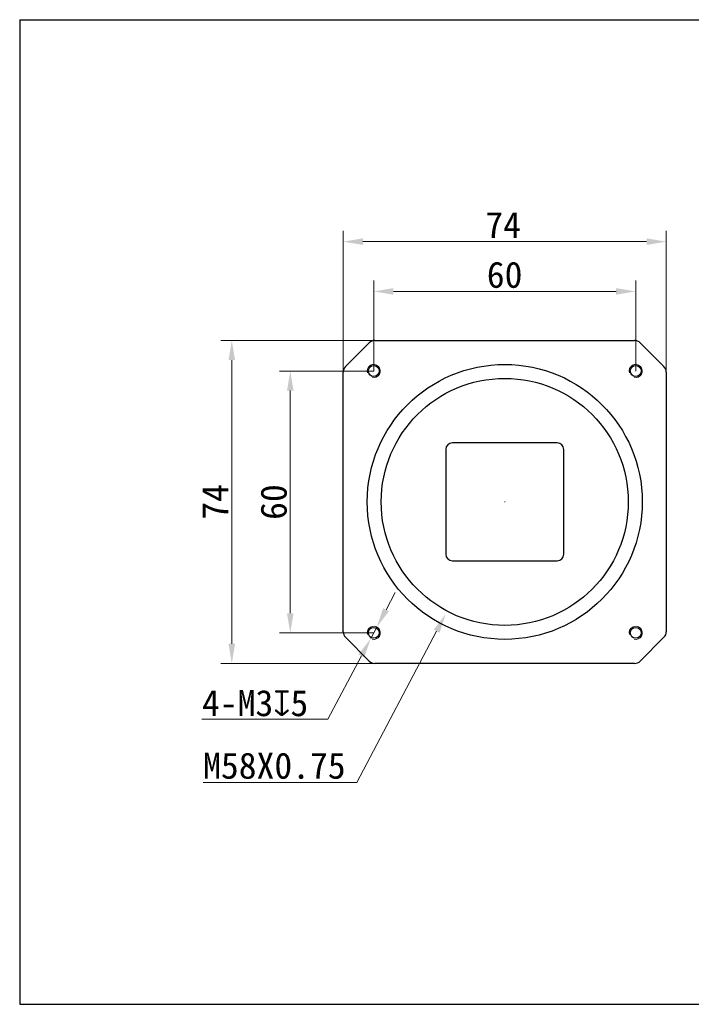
# Model space of a CAD drawing. Header units: millimetres. Extents: x 112 to 563, y 108 to 334.
# Tile 1 of 2: x 112 to 266, y 108 to 334. Entities that reach past the tile are written whole.
import ezdxf

# ---------------------------------------------------------------- set-up
doc = ezdxf.new("R2010")
doc.units = ezdxf.units.MM
doc.header["$LTSCALE"] = 32.67
doc.header["$PDMODE"] = 3
doc.header["$PDSIZE"] = 8
doc.layers.get('0').update_dxf_attribs({"linetype": 'CONTINUOUS'})
doc.layers.get('Defpoints').update_dxf_attribs({"linetype": 'CONTINUOUS'})
for name, color, linetype in [('51__DRAFT_DIMS', 7, 'CONTINUOUS'), ('D-01-34-26-0484CONTINUOUS_LINE', 7, 'CONTINUOUS'), ('D-01-34-26-0717CONTINUOUS_LINE', 7, 'CONTINUOUS'), ('D-01-34-26-1301CONTINUOUS_LINE', 7, 'CONTINUOUS'), ('DRW0001DIMENSION', 7, 'CONTINUOUS'), ('DRW0001FORMAT', 7, 'CONTINUOUS')]:
    doc.layers.add(name, color=color, linetype=linetype)
doc.styles.get("Standard").update_dxf_attribs({"font": 'simfang.ttf'})
doc.dimstyles.new('DIMSTYLE_1', dxfattribs={"dimtxt": 6, "dimasz": 4.5, "dimexe": 2.5, "dimexo": 0, "dimgap": 0.75, "dimtad": 1, "dimdsep": 46, "dimtxsty": 'STANDARD', "dimblk": '_FILLED', "dimcen": 0.09, "dimclrd": 8, "dimclre": 8, "dimclrt": 7, "dimadec": 0, "dimazin": 0, "dimtol": 1, "dimtp": 0.05, "dimtm": 0.05, "dimtfac": 1, "dimtofl": 0, "dimtmove": 0, "dimatfit": 3, "dimldrblk": '_FILLED', "dimfxl": 1, "dimtolj": 1, "dimlwd": 15, "dimlwe": 15, "dimarcsym": 0})
doc.dimstyles.new('DIMSTYLE_2', dxfattribs={"dimtxt": 6, "dimasz": 4.5, "dimexe": 2.5, "dimexo": 0, "dimgap": 0.75, "dimtad": 1, "dimdsep": 46, "dimtxsty": 'STANDARD', "dimblk": '_FILLED', "dimcen": 0.09, "dimclrd": 8, "dimclre": 8, "dimclrt": 7, "dimadec": 0, "dimazin": 0, "dimtp": 0.001, "dimtm": 0.001, "dimtfac": 1, "dimtofl": 0, "dimtmove": 0, "dimatfit": 3, "dimldrblk": '_FILLED', "dimfxl": 1, "dimtolj": 1, "dimlwd": 15, "dimlwe": 15, "dimarcsym": 0})
doc.dimstyles.new('DIMSTYLE_3', dxfattribs={"dimtxt": 6, "dimasz": 4.5, "dimexe": 2.5, "dimexo": 0, "dimtad": 1, "dimdsep": 46, "dimtxsty": 'STANDARD', "dimblk": '_FILLED', "dimcen": 0.09, "dimclrd": 8, "dimclre": 8, "dimclrt": 7, "dimadec": 0, "dimazin": 0, "dimtp": 0.001, "dimtm": 0.001, "dimtfac": 1, "dimtmove": 0, "dimatfit": 3, "dimldrblk": '_FILLED', "dimfxl": 1, "dimtolj": 1, "dimlwd": 15, "dimlwe": 15, "dimarcsym": 0})

# ---------------------------------------------------------------- blocks, each defined once
blk = doc.blocks.new('_FILLED')
at = {"color": 0, "linetype": 'ByBlock'}
blk.add_solid([(0, 0), (-1, 0.167), (-1, -0.167)], dxfattribs=at)
blk = doc.blocks.new('*D1')
at = {"layer": 'Defpoints', "color": 0, "linetype": 'Continuous', "transparency": 16777216}
for p in [(260.18, 283.03), (186.18, 196.06), (260.18, 196.06)]:
    blk.add_point(p, dxfattribs=at)
at = {"layer": 'DRW0001DIMENSION', "color": 8, "linetype": 'Continuous', "lineweight": 15, "transparency": 16777216}
for p, q in [((186.18, 196.06), (186.18, 285.53)), ((260.18, 196.06), (260.18, 285.53)), ((190.68, 283.03), (255.68, 283.03))]:
    blk.add_line(p, q, dxfattribs=at)
at = {"layer": 'DRW0001DIMENSION', "color": 8, "linetype": 'Continuous', "lineweight": 15, "transparency": 16777216, "xscale": 4.5, "yscale": 4.5, "zscale": 4.5, "rotation": 180}
blk.add_blockref('_FILLED', (186.18, 283.03), dxfattribs=at)
at = {"layer": 'DRW0001DIMENSION', "color": 8, "linetype": 'Continuous', "lineweight": 15, "transparency": 16777216, "xscale": 4.5, "yscale": 4.5, "zscale": 4.5}
blk.add_blockref('_FILLED', (260.18, 283.03), dxfattribs=at)
at = {"layer": 'DRW0001DIMENSION', "color": 7, "linetype": 'Continuous', "lineweight": 15, "transparency": 16777216, "insert": (222.81, 289.85), "char_height": 6, "attachment_point": 2}
blk.add_mtext('\\A1;74', dxfattribs=at)
blk = doc.blocks.new('*D2')
at = {"layer": 'Defpoints', "color": 0, "linetype": 'Continuous', "transparency": 16777216}
for p in [(195.85, 260.39), (160.66, 186.39), (195.85, 186.39)]:
    blk.add_point(p, dxfattribs=at)
at = {"layer": 'DRW0001DIMENSION', "color": 8, "linetype": 'Continuous', "lineweight": 15, "transparency": 16777216}
for p, q in [((195.85, 260.39), (158.16, 260.39)), ((160.66, 255.89), (160.66, 190.89)), ((195.85, 186.39), (158.16, 186.39))]:
    blk.add_line(p, q, dxfattribs=at)
at = {"layer": 'DRW0001DIMENSION', "color": 8, "linetype": 'Continuous', "lineweight": 15, "transparency": 16777216, "xscale": 4.5, "yscale": 4.5, "zscale": 4.5}
for p, rotation in [((160.66, 260.39), 90), ((160.66, 186.39), 270)]:
    blk.add_blockref('_FILLED', p, dxfattribs=dict(at, rotation=rotation))
at = {"layer": 'DRW0001DIMENSION', "color": 7, "linetype": 'Continuous', "lineweight": 30, "transparency": 16777216, "insert": (153.84, 223.39), "char_height": 6, "attachment_point": 2, "rotation": 90}
blk.add_mtext('\\A1;74', dxfattribs=at)
blk = doc.blocks.new('*D3')
at = {"layer": 'Defpoints', "color": 0, "linetype": 'Continuous', "transparency": 16777216}
for p in [(253.18, 271.63), (193.18, 253.39), (253.18, 253.39)]:
    blk.add_point(p, dxfattribs=at)
at = {"layer": 'DRW0001DIMENSION', "color": 8, "linetype": 'Continuous', "lineweight": 15, "transparency": 16777216}
for p, q in [((193.18, 253.39), (193.18, 274.13)), ((253.18, 253.39), (253.18, 274.13)), ((197.68, 271.63), (248.68, 271.63))]:
    blk.add_line(p, q, dxfattribs=at)
at = {"layer": 'DRW0001DIMENSION', "color": 8, "linetype": 'Continuous', "lineweight": 15, "transparency": 16777216, "xscale": 4.5, "yscale": 4.5, "zscale": 4.5, "rotation": 180}
blk.add_blockref('_FILLED', (193.18, 271.63), dxfattribs=at)
at = {"layer": 'DRW0001DIMENSION', "color": 8, "linetype": 'Continuous', "lineweight": 15, "transparency": 16777216, "xscale": 4.5, "yscale": 4.5, "zscale": 4.5}
blk.add_blockref('_FILLED', (253.18, 271.63), dxfattribs=at)
at = {"layer": 'DRW0001DIMENSION', "color": 7, "linetype": 'Continuous', "lineweight": 15, "transparency": 16777216, "insert": (223.15, 278.45), "char_height": 6, "attachment_point": 2}
blk.add_mtext('\\A1;60', dxfattribs=at)
blk = doc.blocks.new('*D4')
at = {"layer": 'Defpoints', "color": 0, "linetype": 'Continuous', "transparency": 16777216}
for p in [(193.88, 194.72), (192.47, 192.07)]:
    blk.add_point(p, dxfattribs=at)
at = {"layer": 'DRW0001DIMENSION', "color": 8, "linetype": 'Continuous', "lineweight": 15, "transparency": 16777216}
for p, q in [((195.99, 198.69), (198.1, 202.67)), ((193.88, 194.72), (192.47, 192.07)), ((182.68, 173.61), (190.37, 188.09)), ((153.83, 173.61), (182.68, 173.61))]:
    blk.add_line(p, q, dxfattribs=at)
at = {"layer": 'DRW0001DIMENSION', "color": 8, "linetype": 'Continuous', "lineweight": 15, "transparency": 16777216, "xscale": 4.5, "yscale": 4.5, "zscale": 4.5}
for p, rotation in [((193.88, 194.72), 242.0591128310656), ((192.47, 192.07), 62.05911283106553)]:
    blk.add_blockref('_FILLED', p, dxfattribs=dict(at, rotation=rotation))
at = {"layer": 'DRW0001DIMENSION', "color": 7, "linetype": 'Continuous', "lineweight": 15, "transparency": 16777216, "insert": (153.83, 180.3), "char_height": 6, "attachment_point": 1}
blk.add_mtext('\\A1;4-M3{\\Fgdt;x}5', dxfattribs=at)
blk = doc.blocks.new('*D5')
at = {"layer": 'Defpoints', "color": 0, "linetype": 'Continuous', "transparency": 16777216}
for p in [(193.18, 253.39), (174.05, 193.39), (193.18, 193.39)]:
    blk.add_point(p, dxfattribs=at)
at = {"layer": 'DRW0001DIMENSION', "color": 8, "linetype": 'Continuous', "lineweight": 15, "transparency": 16777216}
for p, q in [((193.18, 253.39), (171.55, 253.39)), ((174.05, 248.89), (174.05, 197.89)), ((193.18, 193.39), (171.55, 193.39))]:
    blk.add_line(p, q, dxfattribs=at)
at = {"layer": 'DRW0001DIMENSION', "color": 8, "linetype": 'Continuous', "lineweight": 15, "transparency": 16777216, "xscale": 4.5, "yscale": 4.5, "zscale": 4.5}
for p, rotation in [((174.05, 253.39), 90), ((174.05, 193.39), 270)]:
    blk.add_blockref('_FILLED', p, dxfattribs=dict(at, rotation=rotation))
at = {"layer": 'DRW0001DIMENSION', "color": 7, "linetype": 'Continuous', "lineweight": 30, "transparency": 16777216, "insert": (167.23, 223.36), "char_height": 6, "attachment_point": 2, "rotation": 90}
blk.add_mtext('\\A1;60', dxfattribs=at)
blk = doc.blocks.new('*D9')
at = {"layer": 'Defpoints', "color": 0, "linetype": 'Continuous', "transparency": 16777216}
for p in [(236.69, 249.05), (209.67, 197.73)]:
    blk.add_point(p, dxfattribs=at)
at = {"layer": 'DRW0001DIMENSION', "color": 8, "linetype": 'Continuous', "lineweight": 15, "transparency": 16777216}
for p, q in [((223.09, 223.39), (223.27, 223.39)), ((223.18, 223.3), (223.18, 223.48)), ((189.33, 159.11), (207.57, 193.75)), ((154.08, 159.11), (189.33, 159.11))]:
    blk.add_line(p, q, dxfattribs=at)
at = {"layer": 'DRW0001DIMENSION', "color": 8, "linetype": 'Continuous', "lineweight": 15, "transparency": 16777216, "xscale": 4.5, "yscale": 4.5, "zscale": 4.5, "rotation": 62.22880692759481}
blk.add_blockref('_FILLED', (209.67, 197.73), dxfattribs=at)
at = {"layer": 'DRW0001DIMENSION', "color": 7, "linetype": 'Continuous', "lineweight": 15, "transparency": 16777216, "insert": (154.08, 165.96), "char_height": 6, "attachment_point": 1}
blk.add_mtext('\\A1;M58X0.75', dxfattribs=at)

msp = doc.modelspace()

# ---------------------------------------------------------------- linework, layer by layer
at = {"layer": '51__DRAFT_DIMS', "color": 8, "linetype": 'Continuous', "lineweight": 15}
msp.add_arc((253.178, 193.394), 1.5, 321.2765, 0, dxfattribs=at)
at = {"layer": 'D-01-34-26-0484CONTINUOUS_LINE', "color": 7, "linetype": 'Continuous', "lineweight": 30}
msp.add_circle((223.178, 223.394), 28.3, dxfattribs=at)
at = {"layer": 'D-01-34-26-0717CONTINUOUS_LINE', "color": 7, "linetype": 'Continuous', "lineweight": 30}
for p, q in [((186.705, 254.421), (192.151, 259.867)), ((193.423, 260.394), (252.932, 260.394)), ((254.205, 259.867), (259.651, 254.421)), ((186.178, 193.64), (186.178, 253.148)), ((260.178, 253.148), (260.178, 193.64)), ((192.151, 186.921), (186.705, 192.367)), ((259.651, 192.367), (254.205, 186.921)), ((252.932, 186.394), (193.423, 186.394))]:
    msp.add_line(p, q, dxfattribs=at)
for centre, radius in [((223.178, 223.394), 31.5), ((193.178, 253.394), 1.25), ((253.178, 253.394), 1.25), ((193.178, 193.394), 1.25), ((253.178, 193.394), 1.25)]:
    msp.add_circle(centre, radius, dxfattribs=at)
for centre, radius, start, end in [((193.423, 258.594), 1.8, 90, 135), ((252.932, 258.594), 1.8, 45, 90), ((187.978, 253.148), 1.8, 135, 180), ((187.984, 253.148), 1.806, 166.56441, 179.97819), ((187.979, 253.148), 1.802, 162.50976, 166.53846), ((258.378, 253.148), 1.8, 0, 45), ((258.372, 253.148), 1.806, 0.02181, 13.43559), ((187.984, 193.64), 1.806, 180.02181, 193.43559), ((187.978, 193.64), 1.8, 180, 225), ((258.378, 193.64), 1.8, 315, 0), ((258.372, 193.64), 1.806, 346.56441, 359.97819), ((193.423, 188.194), 1.8, 225, 270), ((252.932, 188.194), 1.8, 270, 315)]:
    msp.add_arc(centre, radius, start, end, dxfattribs=at)
at = {"layer": 'D-01-34-26-0717CONTINUOUS_LINE', "color": 8, "linetype": 'Continuous', "lineweight": 15}
for centre in [(193.178, 253.394), (253.178, 253.394), (193.178, 193.394), (253.178, 193.394)]:
    msp.add_arc(centre, 1.5, 255, 195, dxfattribs=at)
at = {"layer": 'D-01-34-26-1301CONTINUOUS_LINE', "color": 7, "linetype": 'Continuous', "lineweight": 30}
for p, q in [((209.678, 235.394), (209.678, 211.394)), ((235.178, 236.894), (211.178, 236.894)), ((236.678, 211.394), (236.678, 235.394)), ((211.178, 209.894), (235.178, 209.894))]:
    msp.add_line(p, q, dxfattribs=at)
for centre, start, end in [((211.178, 235.394), 90, 180), ((235.178, 235.394), 0, 90), ((211.178, 211.394), 180, 270), ((235.178, 211.394), 270, 0)]:
    msp.add_arc(centre, 1.5, start, end, dxfattribs=at)
at = {"layer": 'DRW0001FORMAT', "color": 7}
for p, q in [((112.073, 333.893), (112.073, 108.267)), ((112.073, 333.893), (562.976, 333.893)), ((112.073, 108.267), (562.976, 108.267))]:
    msp.add_line(p, q, dxfattribs=at)

# ---------------------------------------------------------------- dimensions: what is measured, and where the dimension line sits
at = {"layer": 'DRW0001DIMENSION', "color": 7, "linetype": 'Continuous', "lineweight": 15}
dim = msp.add_linear_dim(base=(260.178, 283.029), p1=(186.178, 196.063), p2=(260.178, 196.063), text='74', dimstyle='DIMSTYLE_1', dxfattribs=at)
dim.commit()
dim.dimension.update_dxf_attribs({"geometry": '*D1', "text_midpoint": (222.812, 283.029), "dimtype": 160})
dim = msp.add_linear_dim(base=(253.178, 271.627), p1=(193.178, 253.394), p2=(253.178, 253.394), dimstyle='DIMSTYLE_2', dxfattribs=at)
dim.commit()
dim.dimension.update_dxf_attribs({"geometry": '*D3', "text_midpoint": (223.146, 271.627), "dimtype": 160})
at = {"layer": 'DRW0001DIMENSION', "color": 7, "linetype": 'Continuous', "lineweight": 30}
dim = msp.add_linear_dim(base=(160.66, 186.394), p1=(195.848, 260.394), p2=(195.848, 186.394), angle=270, text='74', dimstyle='DIMSTYLE_1', dxfattribs=at)
dim.commit()
dim.dimension.update_dxf_attribs({"geometry": '*D2', "text_midpoint": (160.66, 223.394), "dimtype": 160})
dim = msp.add_linear_dim(base=(174.053, 193.394), p1=(193.178, 253.394), p2=(193.178, 193.394), angle=270, dimstyle='DIMSTYLE_2', dxfattribs=at)
dim.commit()
dim.dimension.update_dxf_attribs({"geometry": '*D5', "text_midpoint": (174.053, 223.362), "dimtype": 160})
at = {"layer": 'DRW0001DIMENSION', "color": 8, "linetype": 'Continuous', "lineweight": 15}
for p1, p2, text, dimstyle, override, picture, middle in [((236.69, 249.054), (209.666, 197.734), 'M58X0.75', 'DIMSTYLE_2', {"dimtih": 1, "dimtoh": 1}, '*D9', (171.33, 159.11)), ((193.881, 194.719), (192.475, 192.069), '4-M<>{\\Fgdt;x}5', 'DIMSTYLE_3', {"dimtih": 1, "dimtoh": 1, "dimpost": '<>'}, '*D4', (167.946, 173.611))]:
    dim = msp.add_diameter_dim_2p(p1=p1, p2=p2, text=text, dimstyle=dimstyle, override=override, dxfattribs=at)
    dim.commit()
    dim.dimension.update_dxf_attribs({"geometry": picture, "text_midpoint": middle, "dimtype": 163})

doc.saveas('drawing.dxf')
